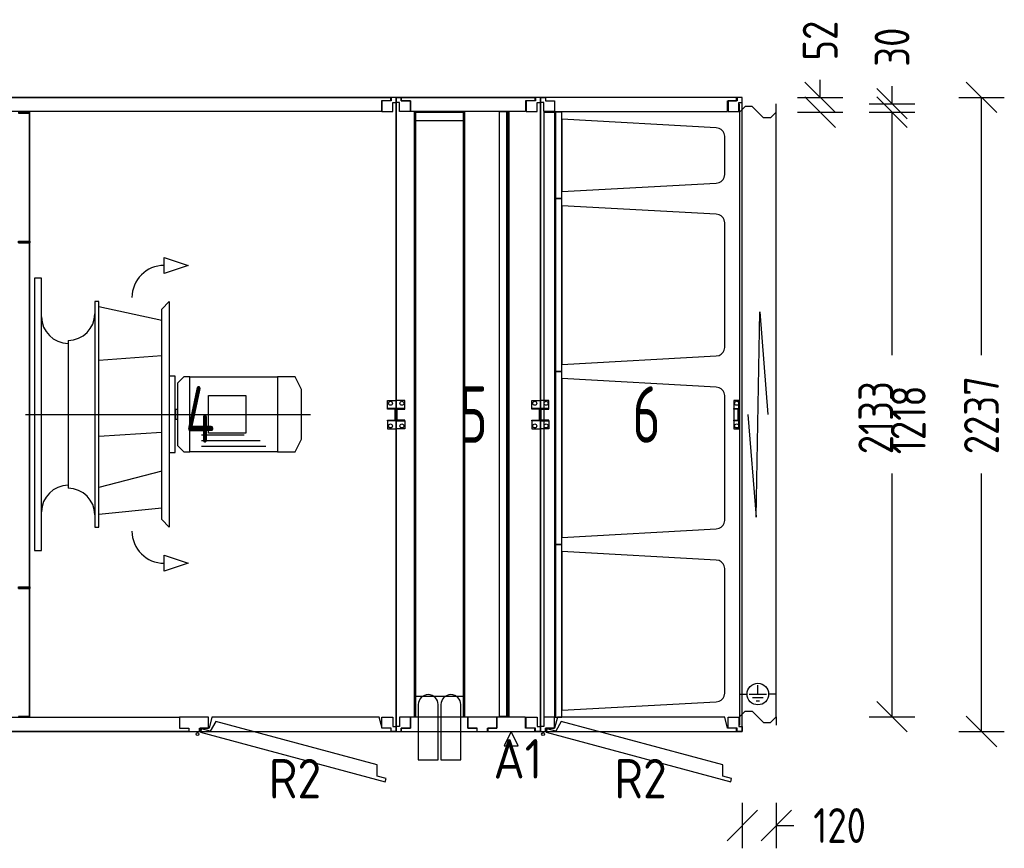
# Model space of a CAD drawing. Header units: millimetres. Extents: x -746391 to 410178, y -169697 to 100555.
# Tile 17 of 179: x 16187 to 19660, y -52502 to -49578. Entities that reach past the tile are written whole.
import ezdxf
from ezdxf.enums import TextEntityAlignment as Align

# ---------------------------------------------------------------- set-up
doc = ezdxf.new("R2010")
doc.units = ezdxf.units.MM
doc.layers.add('1', color=7, linetype='Continuous')
doc.styles.get("Standard").update_dxf_attribs({"font": 'isocpeur.ttf', "width": 0.75})

# ---------------------------------------------------------------- blocks, each defined once
blk = doc.blocks.new('NWK17B0226701181756KAMM58')
at = {"layer": '1'}
for p, q in [((9221.01, 6787.39), (7797.01, 6787.39)), ((7797.01, 6787.39), (7797.01, 4550.39)), ((9221.01, 4550.39), (9221.01, 6787.39)), ((7797.01, 4550.39), (9221.01, 4550.39))]:
    blk.add_line(p, q, dxfattribs=at)
blk = doc.blocks.new('NWK17B0226701181756EINB100')
at = {"layer": '1'}
for p, q in [((8571.01, 4600.39), (8561.01, 4562.39)), ((8584.54, 4585.18), (8565.04, 4551.06)), ((9161.03, 4600.39), (8571.01, 4600.39)), ((9154.43, 4432.48), (8584.54, 4585.18)), ((9171.03, 4562.39), (9161.03, 4600.39)), ((8561.01, 4562.39), (8529.01, 4562.39)), ((8529.01, 4562.39), (8529.01, 4550.39)), ((8529.01, 4550.39), (9203.03, 4550.39)), ((8534.13, 4559.34), (8531.03, 4547.75)), ((8565.04, 4551.06), (8534.13, 4559.34)), ((9203.03, 4562.39), (9171.03, 4562.39)), ((9203.03, 4550.39), (9203.03, 4562.39)), ((8531.03, 4547.75), (9182.06, 4373.31)), ((9154.26, 4393.18), (9154.43, 4432.48)), ((9185.17, 4384.9), (9154.26, 4393.18)), ((9182.06, 4373.31), (9185.17, 4384.9))]:
    blk.add_line(p, q, dxfattribs=at)
blk.add_circle((8520.01, 4541.39), 5, dxfattribs=at)
blk = doc.blocks.new('NWK17B0226701181756EINB101')
at = {"layer": '1'}
for p, q in [((7846.99, 4562.39), (7846.99, 4600.39)), ((7846.99, 4600.39), (8457.01, 4600.39)), ((8457.01, 4600.39), (8457.01, 4562.39)), ((7814.99, 4550.39), (7814.99, 4562.39)), ((7814.99, 4562.39), (7846.99, 4562.39)), ((8489.01, 4550.39), (7814.99, 4550.39)), ((8457.01, 4562.39), (8489.01, 4562.39)), ((8489.01, 4562.39), (8489.01, 4550.39))]:
    blk.add_line(p, q, dxfattribs=at)
blk = doc.blocks.new('NWK17B0226701181756EINB102')
at = {"layer": '1'}
for p, q in [((8558.68, 4600.39), (8457.01, 4600.39)), ((8457.01, 4600.39), (8457.01, 4562.39)), ((8558.68, 4562.39), (8558.68, 4600.39)), ((8457.01, 4562.39), (8489.01, 4562.39)), ((8489.01, 4562.39), (8489.01, 4550.39)), ((8489.01, 4550.39), (8526.68, 4550.39)), ((8526.68, 4550.39), (8526.68, 4562.39)), ((8526.68, 4562.39), (8558.68, 4562.39))]:
    blk.add_line(p, q, dxfattribs=at)
blk = doc.blocks.new('NWK17B0226701181756EINB103')
at = {"layer": '1'}
for p, q in [((7847.01, 4600.39), (7809.01, 4600.39)), ((7809.01, 4600.39), (7809.01, 4568.39)), ((7847.01, 4562.39), (7847.01, 4600.39)), ((7809.01, 4568.39), (7797.01, 4568.39)), ((7797.01, 4568.39), (7797.01, 4550.39)), ((7797.01, 4550.39), (7815.01, 4550.39)), ((7815.01, 4550.39), (7815.01, 4562.39)), ((7815.01, 4562.39), (7847.01, 4562.39))]:
    blk.add_line(p, q, dxfattribs=at)
blk = doc.blocks.new('NWK17B0226701181756EINB104')
at = {"layer": '1'}
for p, q in [((9171.01, 4562.39), (9171.01, 4600.39)), ((9171.01, 4600.39), (9209.01, 4600.39)), ((9209.01, 4600.39), (9209.01, 4568.39)), ((9203.01, 4562.39), (9171.01, 4562.39)), ((9203.01, 4550.39), (9203.01, 4562.39)), ((9221.01, 4550.39), (9203.01, 4550.39)), ((9209.01, 4568.39), (9221.01, 4568.39)), ((9221.01, 4568.39), (9221.01, 4550.39))]:
    blk.add_line(p, q, dxfattribs=at)
blk = doc.blocks.new('NWK17B0226701181756EINB105')
at = {"layer": '1'}
for p, q in [((7815.01, 6787.39), (9200.72, 6787.39)), ((7815.01, 6775.39), (7815.01, 6787.39)), ((7847.01, 6775.39), (7815.01, 6775.39)), ((7847.01, 6737.39), (7847.01, 6775.39)), ((9200.72, 6775.39), (9168.72, 6775.39)), ((9168.72, 6775.39), (9168.72, 6737.39)), ((9200.72, 6787.39), (9200.72, 6775.39)), ((9168.72, 6737.39), (7847.01, 6737.39))]:
    blk.add_line(p, q, dxfattribs=at)
blk = doc.blocks.new('NWK17B0226701181756EINB106')
at = {"layer": '1'}
for p, q in [((7797.01, 6787.39), (7815.01, 6787.39)), ((7797.01, 6769.39), (7797.01, 6787.39)), ((7815.01, 6787.39), (7815.01, 6775.39)), ((7815.01, 6775.39), (7847.01, 6775.39)), ((7847.01, 6775.39), (7847.01, 6737.39)), ((7809.01, 6769.39), (7797.01, 6769.39)), ((7809.01, 6737.39), (7809.01, 6769.39)), ((7847.01, 6737.39), (7809.01, 6737.39))]:
    blk.add_line(p, q, dxfattribs=at)
blk = doc.blocks.new('NWK17B0226701181756EINB107')
at = {"layer": '1'}
for p, q in [((9203.01, 6775.39), (9171.01, 6775.39)), ((9171.01, 6775.39), (9171.01, 6737.39)), ((9221.01, 6787.39), (9203.01, 6787.39)), ((9203.01, 6787.39), (9203.01, 6775.39)), ((9221.01, 6769.39), (9221.01, 6787.39)), ((9209.01, 6737.39), (9209.01, 6769.39)), ((9209.01, 6769.39), (9221.01, 6769.39)), ((9171.01, 6737.39), (9209.01, 6737.39))]:
    blk.add_line(p, q, dxfattribs=at)
blk = doc.blocks.new('NWK17B0226701181756EINB108')
at = {"layer": '1'}
for p, q in [((9191.01, 5690.39), (9191.01, 5718.39)), ((9191.01, 5718.39), (9221.01, 5718.39)), ((9221.01, 5718.39), (9221.01, 5690.39)), ((9191.01, 5690.39), (9221.01, 5690.39)), ((9191.01, 5687.39), (9191.01, 5690.39)), ((9221.01, 5690.39), (9191.01, 5690.39)), ((9218.01, 5687.39), (9191.01, 5687.39)), ((9218.01, 5649.39), (9218.01, 5687.39)), ((9221.01, 5690.39), (9221.01, 5646.39)), ((9191.01, 5646.39), (9191.01, 5649.39)), ((9191.01, 5649.39), (9218.01, 5649.39)), ((9221.01, 5646.39), (9191.01, 5646.39)), ((9221.01, 5646.39), (9191.01, 5646.39)), ((9191.01, 5646.39), (9191.01, 5618.39)), ((9221.01, 5618.39), (9221.01, 5646.39)), ((9191.01, 5618.39), (9221.01, 5618.39))]:
    blk.add_line(p, q, dxfattribs=at)
for centre in [(9201.01, 5708.39), (9201.01, 5628.39)]:
    blk.add_circle(centre, 7, dxfattribs=at)
blk = doc.blocks.new('NWK17B0226701181756EINB109')
at = {"layer": '1'}
for p, q in [((7827.01, 5210.39), (7797.01, 5210.39)), ((7797.01, 5210.39), (7797.01, 5182.39)), ((7827.01, 5182.39), (7827.01, 5210.39)), ((7827.01, 5182.39), (7797.01, 5182.39)), ((7797.01, 5182.39), (7797.01, 5138.39)), ((7797.01, 5182.39), (7827.01, 5182.39)), ((7800.01, 5141.39), (7800.01, 5179.39)), ((7800.01, 5179.39), (7827.01, 5179.39)), ((7827.01, 5179.39), (7827.01, 5182.39)), ((7827.01, 5141.39), (7800.01, 5141.39)), ((7827.01, 5138.39), (7827.01, 5141.39)), ((7797.01, 5138.39), (7827.01, 5138.39)), ((7797.01, 5138.39), (7827.01, 5138.39)), ((7797.01, 5110.39), (7797.01, 5138.39)), ((7827.01, 5110.39), (7797.01, 5110.39)), ((7827.01, 5138.39), (7827.01, 5110.39))]:
    blk.add_line(p, q, dxfattribs=at)
for centre in [(7817.01, 5200.39), (7817.01, 5120.39)]:
    blk.add_circle(centre, 7, dxfattribs=at)
blk = doc.blocks.new('NWK17B0226701181756EINB110')
at = {"layer": '1'}
for p, q in [((7827.01, 6226.39), (7797.01, 6226.39)), ((7797.01, 6226.39), (7797.01, 6198.39)), ((7827.01, 6198.39), (7827.01, 6226.39)), ((7827.01, 6198.39), (7797.01, 6198.39)), ((7797.01, 6198.39), (7797.01, 6154.39)), ((7797.01, 6198.39), (7827.01, 6198.39)), ((7800.01, 6157.39), (7800.01, 6195.39)), ((7800.01, 6195.39), (7827.01, 6195.39)), ((7827.01, 6195.39), (7827.01, 6198.39)), ((7797.01, 6154.39), (7827.01, 6154.39)), ((7797.01, 6154.39), (7827.01, 6154.39)), ((7797.01, 6126.39), (7797.01, 6154.39)), ((7827.01, 6157.39), (7800.01, 6157.39)), ((7827.01, 6154.39), (7827.01, 6157.39)), ((7827.01, 6154.39), (7827.01, 6126.39)), ((7827.01, 6126.39), (7797.01, 6126.39))]:
    blk.add_line(p, q, dxfattribs=at)
for centre in [(7817.01, 6216.39), (7817.01, 6136.39)]:
    blk.add_circle(centre, 7, dxfattribs=at)
blk = doc.blocks.new('NWK17B0226701181756EINB111')
at = {"layer": '1'}
for p, q in [((8402.61, 6223.19), (8487.81, 6194.79)), ((8402.61, 6166.39), (8402.61, 6223.19)), ((8487.81, 6194.79), (8402.61, 6166.39)), ((7970.01, 6149.39), (7945.01, 6149.39)), ((7945.01, 6149.39), (7945.01, 5189.39)), ((7970.01, 5189.39), (7970.01, 6149.39)), ((8158.01, 6066.99), (8158.01, 5271.79)), ((8172.21, 6066.99), (8158.01, 6066.99)), ((8172.21, 5271.79), (8172.21, 6066.99)), ((8393.81, 6000.25), (8172.21, 6049.24)), ((8393.81, 6040.79), (8420.01, 6066.99)), ((8420.01, 6066.99), (8420.01, 5271.79)), ((8393.81, 5297.99), (8393.81, 6040.79)), ((8064.01, 5930.39), (8064.01, 5408.39)), ((8393.81, 5875.29), (8172.21, 5859.67)), ((8420.01, 5804.29), (8420.01, 5534.49)), ((8440.97, 5804.29), (8420.01, 5804.29)), ((8440.97, 5534.49), (8440.97, 5804.29)), ((8472.53, 5801.39), (8450.09, 5778.95)), ((8493.65, 5801.39), (8472.53, 5801.39)), ((8493.65, 5537.39), (8493.65, 5801.39)), ((8493.65, 5537.39), (8493.65, 5801.39)), ((8493.65, 5801.39), (8802.53, 5801.39)), ((8864.57, 5801.39), (8802.53, 5801.39)), ((8802.53, 5801.39), (8802.53, 5537.39)), ((8802.53, 5801.39), (8802.53, 5537.39)), ((8887.01, 5756.51), (8864.57, 5801.39)), ((8450.09, 5778.95), (8450.09, 5559.83)), ((8558.85, 5603.39), (8558.85, 5735.39)), ((8558.85, 5735.39), (8690.85, 5735.39)), ((8690.85, 5735.39), (8690.85, 5603.39)), ((8887.01, 5582.27), (8887.01, 5756.51)), ((7913.57, 5669.39), (8918.45, 5669.39)), ((8440.97, 5685.89), (8440.97, 5652.89)), ((8450.09, 5685.89), (8440.97, 5685.89)), ((8450.09, 5652.89), (8450.09, 5685.89)), ((8440.97, 5652.89), (8450.09, 5652.89)), ((8393.81, 5605.49), (8172.21, 5591.29)), ((8534.57, 5596.79), (8685.05, 5596.79)), ((8690.85, 5603.39), (8558.85, 5603.39)), ((8450.09, 5559.83), (8472.53, 5537.39)), ((8534.57, 5576.99), (8741.81, 5576.99)), ((8864.57, 5537.39), (8887.01, 5582.27)), ((8420.01, 5534.49), (8440.97, 5534.49)), ((8472.53, 5537.39), (8493.65, 5537.39)), ((8802.53, 5537.39), (8493.65, 5537.39)), ((8534.57, 5557.19), (8761.61, 5557.19)), ((8802.53, 5537.39), (8864.57, 5537.39)), ((8393.81, 5469.17), (8172.21, 5410.95)), ((8393.81, 5338.53), (8172.21, 5315.81)), ((8420.01, 5271.79), (8393.81, 5297.99)), ((8158.01, 5271.79), (8172.21, 5271.79)), ((7945.01, 5189.39), (7970.01, 5189.39)), ((8402.61, 5172.39), (8487.81, 5143.99)), ((8402.61, 5115.59), (8402.61, 5172.39)), ((8487.81, 5143.99), (8402.61, 5115.59))]:
    blk.add_line(p, q, dxfattribs=at)
for centre, radius, start, end in [((8402.61, 6081.19), 113.6, 90, 180), ((8064.01, 6013.74), 94, 180, 270), ((8064.01, 6024.39), 94, 270, 360), ((8064.01, 5325.04), 94, 90, 180), ((8064.01, 5314.39), 94, 360, 90), ((8402.61, 5257.59), 113.6, 180, 270)]:
    blk.add_arc(centre, radius, start, end, dxfattribs=at)
blk = doc.blocks.new('NWK17B0226701181756EINB112')
at = {"layer": '1'}
for p, q in [((7929.01, 6735.39), (7889.01, 6735.39)), ((7889.01, 6735.39), (7889.01, 6732.39)), ((7889.01, 6732.39), (7926.01, 6732.39)), ((7926.01, 6732.39), (7926.01, 4603.39)), ((7929.01, 4600.39), (7929.01, 6735.39)), ((7889.01, 6280.39), (7929.01, 6280.39)), ((7889.01, 6274.39), (7889.01, 6280.39)), ((7889.01, 6277.39), (7889.01, 6280.39)), ((7889.01, 6280.39), (7926.01, 6280.39)), ((7889.01, 6277.39), (7929.01, 6277.39)), ((7889.01, 6277.39), (7889.01, 6274.39)), ((7929.01, 6274.39), (7889.01, 6274.39)), ((7889.01, 6274.39), (7926.01, 6274.39)), ((7929.01, 6280.39), (7929.01, 6274.39)), ((7889.01, 5060.39), (7929.01, 5060.39)), ((7889.01, 5054.39), (7889.01, 5060.39)), ((7889.01, 5057.39), (7889.01, 5060.39)), ((7889.01, 5060.39), (7926.01, 5060.39)), ((7889.01, 5057.39), (7929.01, 5057.39)), ((7889.01, 5057.39), (7889.01, 5054.39)), ((7929.01, 5054.39), (7889.01, 5054.39)), ((7889.01, 5054.39), (7926.01, 5054.39)), ((7929.01, 5060.39), (7929.01, 5054.39)), ((7926.01, 4603.39), (7889.01, 4603.39)), ((7889.01, 4603.39), (7889.01, 4600.39)), ((7889.01, 4600.39), (7929.01, 4600.39))]:
    blk.add_line(p, q, dxfattribs=at)
blk = doc.blocks.new('NWK17B0226701181756KZUB14')
at = {"layer": '1', "width": 0.88}
blk.add_text('R2', height=139.2, dxfattribs=at).set_placement((8956.46, 4453.59), align=Align.TOP_RIGHT)
blk = doc.blocks.new('NWK17B0226701181756KAMM61')
at = {"layer": '1', "width": 0.69}
blk.add_text('4', height=199.52, dxfattribs=at).set_placement((8477.3, 5569.13))
blk = doc.blocks.new('NWK17B0226701181756KAMM59')
at = {"layer": '1'}
for name in ['NWK17B0226701181756EINB112', 'NWK17B0226701181756EINB111', 'NWK17B0226701181756KAMM61', 'NWK17B0226701181756KZUB14']:
    blk.add_blockref(name, (0, 0), dxfattribs=at)
blk = doc.blocks.new('NWK17B0226701181756KAMM57')
at = {"layer": '1'}
for name in ['NWK17B0226701181756KAMM58', 'NWK17B0226701181756EINB106', 'NWK17B0226701181756EINB105', 'NWK17B0226701181756EINB107', 'NWK17B0226701181756KAMM59', 'NWK17B0226701181756EINB110', 'NWK17B0226701181756EINB108', 'NWK17B0226701181756EINB109', 'NWK17B0226701181756EINB103', 'NWK17B0226701181756EINB101', 'NWK17B0226701181756EINB102', 'NWK17B0226701181756EINB100', 'NWK17B0226701181756EINB104']:
    blk.add_blockref(name, (0, 0), dxfattribs=at)
blk = doc.blocks.new('NWK17B0226701181756KAMM63')
at = {"layer": '1'}
for p, q in [((9730.01, 6787.39), (9221.01, 6787.39)), ((9221.01, 6787.39), (9221.01, 4550.39)), ((9730.01, 4550.39), (9730.01, 6787.39)), ((9221.01, 4550.39), (9730.01, 4550.39))]:
    blk.add_line(p, q, dxfattribs=at)
blk = doc.blocks.new('NWK17B0226701181756EINB114')
at = {"layer": '1'}
for p, q in [((9474.35, 4600.39), (9271.01, 4600.39)), ((9271.01, 4600.39), (9271.01, 4562.39)), ((9474.35, 4562.39), (9474.35, 4600.39)), ((9271.01, 4562.39), (9239.01, 4562.39)), ((9239.01, 4562.39), (9239.01, 4550.39)), ((9239.01, 4550.39), (9506.35, 4550.39)), ((9506.35, 4562.39), (9474.35, 4562.39)), ((9506.35, 4550.39), (9506.35, 4562.39))]:
    blk.add_line(p, q, dxfattribs=at)
blk = doc.blocks.new('NWK17B0226701181756EINB115')
at = {"layer": '1'}
for p, q in [((9677.68, 4600.39), (9576.01, 4600.39)), ((9576.01, 4600.39), (9576.01, 4562.39)), ((9677.68, 4562.39), (9677.68, 4600.39)), ((9576.01, 4562.39), (9544.01, 4562.39)), ((9544.01, 4562.39), (9544.01, 4550.39)), ((9544.01, 4550.39), (9709.68, 4550.39)), ((9626.84, 4550.39), (9601.84, 4500.39)), ((9651.84, 4500.39), (9626.84, 4550.39)), ((9709.68, 4562.39), (9677.68, 4562.39)), ((9709.68, 4550.39), (9709.68, 4562.39)), ((9601.84, 4500.39), (9651.84, 4500.39))]:
    blk.add_line(p, q, dxfattribs=at)
blk = doc.blocks.new('NWK17B0226701181756EINB116')
at = {"layer": '1'}
for p, q in [((9575.68, 4600.39), (9474.01, 4600.39)), ((9474.01, 4600.39), (9474.01, 4562.39)), ((9575.68, 4562.39), (9575.68, 4600.39)), ((9474.01, 4562.39), (9506.01, 4562.39)), ((9506.01, 4562.39), (9506.01, 4550.39)), ((9506.01, 4550.39), (9543.68, 4550.39)), ((9543.68, 4550.39), (9543.68, 4562.39)), ((9543.68, 4562.39), (9575.68, 4562.39))]:
    blk.add_line(p, q, dxfattribs=at)
blk = doc.blocks.new('NWK17B0226701181756EINB117')
at = {"layer": '1'}
for p, q in [((9271.01, 4600.39), (9233.01, 4600.39)), ((9233.01, 4600.39), (9233.01, 4568.39)), ((9271.01, 4562.39), (9271.01, 4600.39)), ((9233.01, 4568.39), (9221.01, 4568.39)), ((9221.01, 4568.39), (9221.01, 4550.39)), ((9221.01, 4550.39), (9239.01, 4550.39)), ((9239.01, 4550.39), (9239.01, 4562.39)), ((9239.01, 4562.39), (9271.01, 4562.39))]:
    blk.add_line(p, q, dxfattribs=at)
blk = doc.blocks.new('NWK17B0226701181756EINB118')
at = {"layer": '1'}
for p, q in [((9680.01, 4562.39), (9680.01, 4600.39)), ((9680.01, 4600.39), (9718.01, 4600.39)), ((9718.01, 4600.39), (9718.01, 4568.39)), ((9712.01, 4562.39), (9680.01, 4562.39)), ((9712.01, 4550.39), (9712.01, 4562.39)), ((9730.01, 4550.39), (9712.01, 4550.39)), ((9718.01, 4568.39), (9730.01, 4568.39)), ((9730.01, 4568.39), (9730.01, 4550.39))]:
    blk.add_line(p, q, dxfattribs=at)
blk = doc.blocks.new('NWK17B0226701181756EINB119')
at = {"layer": '1'}
for p, q in [((9239.01, 6787.39), (9709.69, 6787.39)), ((9239.01, 6775.39), (9239.01, 6787.39)), ((9271.01, 6775.39), (9239.01, 6775.39)), ((9271.01, 6737.39), (9271.01, 6775.39)), ((9709.69, 6775.39), (9677.69, 6775.39)), ((9677.69, 6775.39), (9677.69, 6737.39)), ((9709.69, 6787.39), (9709.69, 6775.39)), ((9677.69, 6737.39), (9271.01, 6737.39))]:
    blk.add_line(p, q, dxfattribs=at)
blk = doc.blocks.new('NWK17B0226701181756EINB120')
at = {"layer": '1'}
for p, q in [((9221.01, 6787.39), (9239.01, 6787.39)), ((9221.01, 6769.39), (9221.01, 6787.39)), ((9239.01, 6787.39), (9239.01, 6775.39)), ((9239.01, 6775.39), (9271.01, 6775.39)), ((9271.01, 6775.39), (9271.01, 6737.39)), ((9233.01, 6769.39), (9221.01, 6769.39)), ((9233.01, 6737.39), (9233.01, 6769.39)), ((9271.01, 6737.39), (9233.01, 6737.39))]:
    blk.add_line(p, q, dxfattribs=at)
blk = doc.blocks.new('NWK17B0226701181756EINB121')
at = {"layer": '1'}
for p, q in [((9712.01, 6775.39), (9680.01, 6775.39)), ((9680.01, 6775.39), (9680.01, 6737.39)), ((9730.01, 6787.39), (9712.01, 6787.39)), ((9712.01, 6787.39), (9712.01, 6775.39)), ((9730.01, 6769.39), (9730.01, 6787.39)), ((9718.01, 6737.39), (9718.01, 6769.39)), ((9718.01, 6769.39), (9730.01, 6769.39)), ((9680.01, 6737.39), (9718.01, 6737.39))]:
    blk.add_line(p, q, dxfattribs=at)
blk = doc.blocks.new('NWK17B0226701181756EINB122')
at = {"layer": '1'}
for p, q in [((9700.01, 5690.39), (9700.01, 5718.39)), ((9700.01, 5718.39), (9730.01, 5718.39)), ((9730.01, 5718.39), (9730.01, 5690.39)), ((9700.01, 5690.39), (9730.01, 5690.39)), ((9700.01, 5687.39), (9700.01, 5690.39)), ((9730.01, 5690.39), (9700.01, 5690.39)), ((9727.01, 5687.39), (9700.01, 5687.39)), ((9727.01, 5649.39), (9727.01, 5687.39)), ((9730.01, 5690.39), (9730.01, 5646.39)), ((9700.01, 5646.39), (9700.01, 5649.39)), ((9700.01, 5649.39), (9727.01, 5649.39)), ((9730.01, 5646.39), (9700.01, 5646.39)), ((9730.01, 5646.39), (9700.01, 5646.39)), ((9700.01, 5646.39), (9700.01, 5618.39)), ((9730.01, 5618.39), (9730.01, 5646.39)), ((9700.01, 5618.39), (9730.01, 5618.39))]:
    blk.add_line(p, q, dxfattribs=at)
for centre in [(9710.01, 5708.39), (9710.01, 5628.39)]:
    blk.add_circle(centre, 7, dxfattribs=at)
blk = doc.blocks.new('NWK17B0226701181756EINB123')
at = {"layer": '1'}
for p, q in [((9251.01, 5718.39), (9221.01, 5718.39)), ((9221.01, 5718.39), (9221.01, 5690.39)), ((9251.01, 5690.39), (9251.01, 5718.39)), ((9251.01, 5690.39), (9221.01, 5690.39)), ((9221.01, 5690.39), (9221.01, 5646.39)), ((9221.01, 5690.39), (9251.01, 5690.39)), ((9224.01, 5649.39), (9224.01, 5687.39)), ((9224.01, 5687.39), (9251.01, 5687.39)), ((9251.01, 5687.39), (9251.01, 5690.39)), ((9221.01, 5646.39), (9251.01, 5646.39)), ((9221.01, 5646.39), (9251.01, 5646.39)), ((9221.01, 5618.39), (9221.01, 5646.39)), ((9251.01, 5649.39), (9224.01, 5649.39)), ((9251.01, 5646.39), (9251.01, 5649.39)), ((9251.01, 5646.39), (9251.01, 5618.39)), ((9251.01, 5618.39), (9221.01, 5618.39))]:
    blk.add_line(p, q, dxfattribs=at)
for centre in [(9241.01, 5708.39), (9241.01, 5628.39)]:
    blk.add_circle(centre, 7, dxfattribs=at)
blk = doc.blocks.new('NWK17B0226701181756EINB124')
at = {"layer": '1'}
for p, q in [((9459.01, 6734.39), (9289.01, 6734.39)), ((9289.01, 6734.39), (9289.01, 4675.39)), ((9289.01, 6704.39), (9289.01, 6734.39)), ((9459.01, 6704.39), (9289.01, 6704.39)), ((9459.01, 4675.39), (9459.01, 6734.39)), ((9459.01, 6704.39), (9459.01, 6734.39)), ((9289.01, 4675.39), (9459.01, 4675.39)), ((9289.01, 4675.39), (9289.01, 4600.39)), ((9299.01, 4645.39), (9299.01, 4450.39)), ((9369.01, 4450.39), (9369.01, 4645.39)), ((9379.01, 4645.39), (9379.01, 4450.39)), ((9449.01, 4450.39), (9449.01, 4645.39)), ((9299.01, 4450.39), (9369.01, 4450.39)), ((9379.01, 4450.39), (9449.01, 4450.39))]:
    blk.add_line(p, q, dxfattribs=at)
for centre in [(9334.01, 4645.39), (9414.01, 4645.39)]:
    blk.add_arc(centre, 35, 360, 180, dxfattribs=at)
blk = doc.blocks.new('NWK17B0226701181756UT61')
at = {"layer": '1'}
for p, q in [((9286.01, 4600.39), (9286.01, 6735.39)), ((9289.01, 4600.39), (9289.01, 6735.39))]:
    blk.add_line(p, q, dxfattribs=at)
blk = doc.blocks.new('NWK17B0226701181756UT62')
at = {"layer": '1'}
for p, q in [((9459.01, 4600.39), (9459.01, 6735.39)), ((9462.01, 4600.39), (9462.01, 6735.39))]:
    blk.add_line(p, q, dxfattribs=at)
blk = doc.blocks.new('NWK17B0226701181756UT63')
at = {"layer": '1'}
for p, q in [((9459.01, 6735.39), (9459.01, 4600.39)), ((9462.01, 6735.39), (9462.01, 4600.39))]:
    blk.add_line(p, q, dxfattribs=at)
blk = doc.blocks.new('NWK17B0226701181756UT64')
at = {"layer": '1'}
for p, q in [((9286.01, 6735.39), (9286.01, 4600.39)), ((9289.01, 6735.39), (9289.01, 4600.39))]:
    blk.add_line(p, q, dxfattribs=at)
blk = doc.blocks.new('NWK17B0226701181756EINB125')
at = {"layer": '1'}
for p, q in [((9585.01, 4603.39), (9585.01, 6737.39)), ((9585.01, 6737.39), (9612.01, 6737.39)), ((9612.01, 6737.39), (9612.01, 4603.39)), ((9612.01, 4603.39), (9585.01, 4603.39))]:
    blk.add_line(p, q, dxfattribs=at)
blk = doc.blocks.new('NWK17B0226701181756UT65')
at = {"layer": '1'}
for p, q in [((9611.01, 6737.39), (9611.01, 4602.39)), ((9619.01, 6737.39), (9619.01, 4602.39))]:
    blk.add_line(p, q, dxfattribs=at)
blk = doc.blocks.new('NWK17B0226701181756UT66')
at = {"layer": '1'}
for p, q in [((9611.01, 4602.39), (9611.01, 6737.39)), ((9619.01, 4602.39), (9619.01, 6737.39))]:
    blk.add_line(p, q, dxfattribs=at)
blk = doc.blocks.new('NWK17B0226701181756KZUB15')
at = {"layer": '1', "width": 0.88}
blk.add_text('A1', height=139.2, dxfattribs=at).set_placement((9650.21, 4523.59), align=Align.TOP_CENTER)
blk = doc.blocks.new('NWK17B0226701181756KAMM66')
at = {"layer": '1', "width": 0.69}
blk.add_text('5', height=199.52, dxfattribs=at).set_placement((9443.8, 5569.13))
blk = doc.blocks.new('NWK17B0226701181756KAMM64')
at = {"layer": '1'}
for name in ['NWK17B0226701181756UT61', 'NWK17B0226701181756UT64', 'NWK17B0226701181756EINB124', 'NWK17B0226701181756UT62', 'NWK17B0226701181756UT63', 'NWK17B0226701181756EINB125', 'NWK17B0226701181756UT65', 'NWK17B0226701181756UT66', 'NWK17B0226701181756KAMM66', 'NWK17B0226701181756KZUB15']:
    blk.add_blockref(name, (0, 0), dxfattribs=at)
blk = doc.blocks.new('NWK17B0226701181756KAMM62')
at = {"layer": '1'}
for name in ['NWK17B0226701181756KAMM63', 'NWK17B0226701181756EINB120', 'NWK17B0226701181756EINB119', 'NWK17B0226701181756EINB121', 'NWK17B0226701181756KAMM64', 'NWK17B0226701181756EINB123', 'NWK17B0226701181756EINB122', 'NWK17B0226701181756EINB117', 'NWK17B0226701181756EINB114', 'NWK17B0226701181756EINB116', 'NWK17B0226701181756EINB115', 'NWK17B0226701181756EINB118']:
    blk.add_blockref(name, (0, 0), dxfattribs=at)
blk = doc.blocks.new('NWK17B0226701181756KAMM68')
at = {"layer": '1'}
for p, q in [((10442, 6787.39), (9730.01, 6787.39)), ((9730.01, 6787.39), (9730.01, 4550.39)), ((10442, 4550.39), (10442, 6787.39)), ((9730.01, 4550.39), (10442, 4550.39))]:
    blk.add_line(p, q, dxfattribs=at)
blk = doc.blocks.new('NWK17B0226701181756EINB126')
at = {"layer": '1'}
for p, q in [((9790.01, 4600.39), (9780.01, 4562.39)), ((9803.54, 4585.18), (9784.04, 4551.06)), ((10380, 4600.39), (9790.01, 4600.39)), ((10373.4, 4432.48), (9803.54, 4585.18)), ((10390, 4562.39), (10380, 4600.39)), ((9780.01, 4562.39), (9748.01, 4562.39)), ((9748.01, 4562.39), (9748.01, 4550.39)), ((9748.01, 4550.39), (10422, 4550.39)), ((9753.13, 4559.34), (9750.03, 4547.75)), ((9784.04, 4551.06), (9753.13, 4559.34)), ((10422, 4562.39), (10390, 4562.39)), ((10422, 4550.39), (10422, 4562.39)), ((9750.03, 4547.75), (10401.1, 4373.31)), ((10373.3, 4393.18), (10373.4, 4432.48)), ((10404.2, 4384.9), (10373.3, 4393.18)), ((10401.1, 4373.31), (10404.2, 4384.9))]:
    blk.add_line(p, q, dxfattribs=at)
blk.add_circle((9739.01, 4541.39), 5, dxfattribs=at)
blk = doc.blocks.new('NWK17B0226701181756EINB127')
at = {"layer": '1'}
for p, q in [((9780.01, 4600.39), (9742.01, 4600.39)), ((9742.01, 4600.39), (9742.01, 4568.39)), ((9780.01, 4562.39), (9780.01, 4600.39)), ((9742.01, 4568.39), (9730.01, 4568.39)), ((9730.01, 4568.39), (9730.01, 4550.39)), ((9730.01, 4550.39), (9748.01, 4550.39)), ((9748.01, 4550.39), (9748.01, 4562.39)), ((9748.01, 4562.39), (9780.01, 4562.39))]:
    blk.add_line(p, q, dxfattribs=at)
blk = doc.blocks.new('NWK17B0226701181756EINB128')
at = {"layer": '1'}
for p, q in [((10392, 4562.39), (10392, 4600.39)), ((10392, 4600.39), (10430, 4600.39)), ((10430, 4600.39), (10430, 4568.39)), ((10424, 4562.39), (10392, 4562.39)), ((10424, 4550.39), (10424, 4562.39)), ((10442, 4550.39), (10424, 4550.39)), ((10430, 4568.39), (10442, 4568.39)), ((10442, 4568.39), (10442, 4550.39))]:
    blk.add_line(p, q, dxfattribs=at)
blk = doc.blocks.new('NWK17B0226701181756EINB129')
at = {"layer": '1'}
for p, q in [((10422, 6787.39), (9747.99, 6787.39)), ((9747.99, 6787.39), (9747.99, 6775.39)), ((9747.99, 6775.39), (9779.99, 6775.39)), ((9779.99, 6775.39), (9779.99, 6737.39)), ((10390, 6737.39), (10390, 6775.39)), ((10390, 6775.39), (10422, 6775.39)), ((10422, 6775.39), (10422, 6787.39)), ((9779.99, 6737.39), (10390, 6737.39))]:
    blk.add_line(p, q, dxfattribs=at)
blk = doc.blocks.new('NWK17B0226701181756EINB130')
at = {"layer": '1'}
for p, q in [((9730.01, 6787.39), (9748.01, 6787.39)), ((9730.01, 6769.39), (9730.01, 6787.39)), ((9748.01, 6787.39), (9748.01, 6775.39)), ((9748.01, 6775.39), (9780.01, 6775.39)), ((9780.01, 6775.39), (9780.01, 6737.39)), ((9742.01, 6769.39), (9730.01, 6769.39)), ((9742.01, 6737.39), (9742.01, 6769.39)), ((9780.01, 6737.39), (9742.01, 6737.39))]:
    blk.add_line(p, q, dxfattribs=at)
blk = doc.blocks.new('NWK17B0226701181756EINB131')
at = {"layer": '1'}
for p, q in [((10424, 6775.39), (10392, 6775.39)), ((10392, 6775.39), (10392, 6737.39)), ((10442, 6787.39), (10424, 6787.39)), ((10424, 6787.39), (10424, 6775.39)), ((10442, 6769.39), (10442, 6787.39)), ((10430, 6737.39), (10430, 6769.39)), ((10430, 6769.39), (10442, 6769.39)), ((10392, 6737.39), (10430, 6737.39))]:
    blk.add_line(p, q, dxfattribs=at)
blk = doc.blocks.new('NWK17B0226701181756EINB132')
at = {"layer": '1'}
for p, q in [((10430, 5718.39), (10412, 5718.39)), ((10412, 5718.39), (10412, 5618.39)), ((10430, 5618.39), (10430, 5718.39)), ((10412, 5690.39), (10430, 5690.39)), ((10412, 5687.39), (10412, 5690.39)), ((10427, 5687.39), (10412, 5687.39)), ((10427, 5649.39), (10427, 5687.39)), ((10430, 5690.39), (10430, 5646.39)), ((10412, 5646.39), (10412, 5649.39)), ((10412, 5649.39), (10427, 5649.39)), ((10430, 5646.39), (10412, 5646.39)), ((10412, 5618.39), (10430, 5618.39))]:
    blk.add_line(p, q, dxfattribs=at)
for centre in [(10422, 5708.39), (10422, 5628.39)]:
    blk.add_circle(centre, 7, dxfattribs=at)
blk = doc.blocks.new('NWK17B0226701181756EINB133')
at = {"layer": '1'}
for p, q in [((9760.01, 5718.39), (9730.01, 5718.39)), ((9730.01, 5718.39), (9730.01, 5690.39)), ((9760.01, 5690.39), (9760.01, 5718.39)), ((9760.01, 5690.39), (9730.01, 5690.39)), ((9730.01, 5690.39), (9730.01, 5646.39)), ((9730.01, 5690.39), (9760.01, 5690.39)), ((9733.01, 5649.39), (9733.01, 5687.39)), ((9733.01, 5687.39), (9760.01, 5687.39)), ((9760.01, 5687.39), (9760.01, 5690.39)), ((9730.01, 5646.39), (9760.01, 5646.39)), ((9730.01, 5646.39), (9760.01, 5646.39)), ((9730.01, 5618.39), (9730.01, 5646.39)), ((9760.01, 5649.39), (9733.01, 5649.39)), ((9760.01, 5646.39), (9760.01, 5649.39)), ((9760.01, 5646.39), (9760.01, 5618.39)), ((9760.01, 5618.39), (9730.01, 5618.39))]:
    blk.add_line(p, q, dxfattribs=at)
for centre in [(9750.01, 5708.39), (9750.01, 5628.39)]:
    blk.add_circle(centre, 7, dxfattribs=at)
blk = doc.blocks.new('NWK17B0226701181756UT67')
at = {"layer": '1'}
for p, q in [((9805.01, 5820.39), (9780.01, 5820.39)), ((9780.01, 5820.39), (9780.01, 5210.39)), ((9805.01, 5210.39), (9805.01, 5820.39)), ((10350, 5765.39), (9805.01, 5795.39)), ((9805.01, 5795.39), (9805.01, 5235.39)), ((10360, 5763.41), (10350, 5765.39)), ((10367.1, 5759.39), (10360, 5763.41)), ((10374, 5752.49), (10367.1, 5759.39)), ((10378, 5745.41), (10374, 5752.49)), ((10380, 5735.39), (10378, 5745.41)), ((10380, 5295.39), (10380, 5735.39)), ((10374, 5278.29), (10378, 5285.37)), ((10378, 5285.37), (10380, 5295.39)), ((9805.01, 5235.39), (10350, 5265.39)), ((10350, 5265.39), (10360, 5267.37)), ((10360, 5267.37), (10367.1, 5271.39)), ((10367.1, 5271.39), (10374, 5278.29)), ((9780.01, 5210.39), (9805.01, 5210.39))]:
    blk.add_line(p, q, dxfattribs=at)
blk = doc.blocks.new('NWK17B0226701181756UT68')
at = {"layer": '1'}
for p, q in [((9805.01, 6430.39), (9780.01, 6430.39)), ((9780.01, 6430.39), (9780.01, 5820.39)), ((9805.01, 5820.39), (9805.01, 6430.39)), ((10350, 6375.39), (9805.01, 6405.39)), ((9805.01, 6405.39), (9805.01, 5845.39)), ((10360, 6373.41), (10350, 6375.39)), ((10367.1, 6369.39), (10360, 6373.41)), ((10374, 6362.49), (10367.1, 6369.39)), ((10378, 6355.41), (10374, 6362.49)), ((10380, 6345.39), (10378, 6355.41)), ((10380, 5905.39), (10380, 6345.39)), ((10378, 5895.37), (10380, 5905.39)), ((9805.01, 5845.39), (10350, 5875.39)), ((10350, 5875.39), (10360, 5877.37)), ((10360, 5877.37), (10367.1, 5881.39)), ((10367.1, 5881.39), (10374, 5888.29)), ((10374, 5888.29), (10378, 5895.37)), ((9780.01, 5820.39), (9805.01, 5820.39))]:
    blk.add_line(p, q, dxfattribs=at)
blk = doc.blocks.new('NWK17B0226701181756UT69')
at = {"layer": '1'}
for p, q in [((9805.01, 5210.39), (9780.01, 5210.39)), ((9780.01, 5210.39), (9780.01, 4600.39)), ((9805.01, 4600.39), (9805.01, 5210.39)), ((10350, 5155.39), (9805.01, 5185.39)), ((9805.01, 5185.39), (9805.01, 4625.39)), ((10360, 5153.41), (10350, 5155.39)), ((10367.1, 5149.39), (10360, 5153.41)), ((10374, 5142.49), (10367.1, 5149.39)), ((10378, 5135.41), (10374, 5142.49)), ((10380, 5125.39), (10378, 5135.41)), ((10380, 4685.39), (10380, 5125.39)), ((9805.01, 4625.39), (10350, 4655.39)), ((10350, 4655.39), (10360, 4657.37)), ((10360, 4657.37), (10367.1, 4661.39)), ((10367.1, 4661.39), (10374, 4668.29)), ((10374, 4668.29), (10378, 4675.37)), ((10378, 4675.37), (10380, 4685.39)), ((9780.01, 4600.39), (9805.01, 4600.39))]:
    blk.add_line(p, q, dxfattribs=at)
blk = doc.blocks.new('NWK17B0226701181756UT70')
at = {"layer": '1'}
for p, q in [((9805.01, 5210.39), (9780.01, 5210.39)), ((9780.01, 5210.39), (9780.01, 4600.39)), ((9805.01, 4600.39), (9805.01, 5210.39)), ((10350, 5155.39), (9805.01, 5185.39)), ((9805.01, 5185.39), (9805.01, 4625.39)), ((10360, 5153.41), (10350, 5155.39)), ((10367.1, 5149.39), (10360, 5153.41)), ((10374, 5142.49), (10367.1, 5149.39)), ((10378, 5135.41), (10374, 5142.49)), ((10380, 5125.39), (10378, 5135.41)), ((10380, 4685.39), (10380, 5125.39)), ((9805.01, 4625.39), (10350, 4655.39)), ((10350, 4655.39), (10360, 4657.37)), ((10360, 4657.37), (10367.1, 4661.39)), ((10367.1, 4661.39), (10374, 4668.29)), ((10374, 4668.29), (10378, 4675.37)), ((10378, 4675.37), (10380, 4685.39)), ((9780.01, 4600.39), (9805.01, 4600.39))]:
    blk.add_line(p, q, dxfattribs=at)
blk = doc.blocks.new('NWK17B0226701181756UT71')
at = {"layer": '1'}
for p, q in [((9805.01, 6430.39), (9780.01, 6430.39)), ((9780.01, 6430.39), (9780.01, 5820.39)), ((9805.01, 5820.39), (9805.01, 6430.39)), ((10350, 6375.39), (9805.01, 6405.39)), ((9805.01, 6405.39), (9805.01, 5845.39)), ((10360, 6373.41), (10350, 6375.39)), ((10367.1, 6369.39), (10360, 6373.41)), ((10374, 6362.49), (10367.1, 6369.39)), ((10378, 6355.41), (10374, 6362.49)), ((10380, 6345.39), (10378, 6355.41)), ((10380, 5905.39), (10380, 6345.39)), ((10378, 5895.37), (10380, 5905.39)), ((9805.01, 5845.39), (10350, 5875.39)), ((10350, 5875.39), (10360, 5877.37)), ((10360, 5877.37), (10367.1, 5881.39)), ((10367.1, 5881.39), (10374, 5888.29)), ((10374, 5888.29), (10378, 5895.37)), ((9780.01, 5820.39), (9805.01, 5820.39))]:
    blk.add_line(p, q, dxfattribs=at)
blk = doc.blocks.new('NWK17B0226701181756UT72')
at = {"layer": '1'}
for p, q in [((9805.01, 5820.39), (9780.01, 5820.39)), ((9780.01, 5820.39), (9780.01, 5210.39)), ((9805.01, 5210.39), (9805.01, 5820.39)), ((10350, 5765.39), (9805.01, 5795.39)), ((9805.01, 5795.39), (9805.01, 5235.39)), ((10360, 5763.41), (10350, 5765.39)), ((10367.1, 5759.39), (10360, 5763.41)), ((10374, 5752.49), (10367.1, 5759.39)), ((10378, 5745.41), (10374, 5752.49)), ((10380, 5735.39), (10378, 5745.41)), ((10380, 5295.39), (10380, 5735.39)), ((10374, 5278.29), (10378, 5285.37)), ((10378, 5285.37), (10380, 5295.39)), ((9805.01, 5235.39), (10350, 5265.39)), ((10350, 5265.39), (10360, 5267.37)), ((10360, 5267.37), (10367.1, 5271.39)), ((10367.1, 5271.39), (10374, 5278.29)), ((9780.01, 5210.39), (9805.01, 5210.39))]:
    blk.add_line(p, q, dxfattribs=at)
blk = doc.blocks.new('NWK17B0226701181756UT73')
at = {"layer": '1'}
for p, q in [((9805.01, 6735.39), (9780.01, 6735.39)), ((9780.01, 6735.39), (9780.01, 6430.39)), ((9805.01, 6430.39), (9805.01, 6735.39)), ((10350, 6680.39), (9805.01, 6710.39)), ((9805.01, 6710.39), (9805.01, 6455.39)), ((10360, 6678.41), (10350, 6680.39)), ((10367.1, 6674.39), (10360, 6678.41)), ((10374, 6667.49), (10367.1, 6674.39)), ((10378, 6660.41), (10374, 6667.49)), ((10380, 6650.39), (10378, 6660.41)), ((10380, 6515.39), (10380, 6650.39)), ((10367.1, 6491.39), (10374, 6498.29)), ((10374, 6498.29), (10378, 6505.37)), ((10378, 6505.37), (10380, 6515.39)), ((9805.01, 6455.39), (10350, 6485.39)), ((10350, 6485.39), (10360, 6487.37)), ((10360, 6487.37), (10367.1, 6491.39)), ((9780.01, 6430.39), (9805.01, 6430.39))]:
    blk.add_line(p, q, dxfattribs=at)
blk = doc.blocks.new('NWK17B0226701181756UT74')
at = {"layer": '1'}
for p, q in [((9805.01, 6735.39), (9780.01, 6735.39)), ((9780.01, 6735.39), (9780.01, 6430.39)), ((9805.01, 6430.39), (9805.01, 6735.39)), ((10350, 6680.39), (9805.01, 6710.39)), ((9805.01, 6710.39), (9805.01, 6455.39)), ((10360, 6678.41), (10350, 6680.39)), ((10367.1, 6674.39), (10360, 6678.41)), ((10374, 6667.49), (10367.1, 6674.39)), ((10378, 6660.41), (10374, 6667.49)), ((10380, 6650.39), (10378, 6660.41)), ((10380, 6515.39), (10380, 6650.39)), ((10367.1, 6491.39), (10374, 6498.29)), ((10374, 6498.29), (10378, 6505.37)), ((10378, 6505.37), (10380, 6515.39)), ((9805.01, 6455.39), (10350, 6485.39)), ((10350, 6485.39), (10360, 6487.37)), ((10360, 6487.37), (10367.1, 6491.39)), ((9780.01, 6430.39), (9805.01, 6430.39))]:
    blk.add_line(p, q, dxfattribs=at)
blk = doc.blocks.new('NWK17B0226701181756EINB134')
at = {"layer": '1'}
for p, q in [((9743.01, 4600.39), (9743.01, 6735.39)), ((9743.01, 6735.39), (9783.01, 6735.39)), ((9783.01, 6735.39), (9783.01, 4600.39)), ((9783.01, 4600.39), (9743.01, 4600.39))]:
    blk.add_line(p, q, dxfattribs=at)
blk = doc.blocks.new('NWK17B0226701181756ANB13')
at = {"layer": '1'}
for p, q in [((10432, 6735.39), (10432, 6765.39)), ((10452, 6755.39), (10432, 6735.39)), ((10477, 6755.39), (10452, 6755.39)), ((10497, 6735.39), (10477, 6755.39)), ((10562, 6735.39), (10562, 6765.39)), ((10432, 6735.39), (10432, 4602.39)), ((10517, 6715.39), (10497, 6735.39)), ((10542, 6715.39), (10517, 6715.39)), ((10562, 6735.39), (10542, 6715.39)), ((10562, 4602.39), (10562, 6735.39)), ((10490.5, 5306.28), (10503.5, 6031.5)), ((10503.5, 6031.5), (10532, 5668.89)), ((10462, 5668.89), (10490.5, 5306.28)), ((10432, 4602.39), (10452, 4622.39)), ((10452, 4622.39), (10477, 4622.39)), ((10477, 4622.39), (10497, 4602.39)), ((10432, 4602.39), (10432, 4572.39)), ((10497, 4602.39), (10517, 4582.39)), ((10542, 4582.39), (10562, 4602.39)), ((10562, 4602.39), (10562, 4572.39)), ((10517, 4582.39), (10542, 4582.39))]:
    blk.add_line(p, q, dxfattribs=at)
blk = doc.blocks.new('NWK17B0226701181756UT75')
at = {"layer": '1'}
for p, q in [((10497, 4682.39), (10497, 4713.39)), ((10432, 4682.39), (10459, 4682.39)), ((10466, 4682.39), (10528, 4682.39)), ((10478, 4670.39), (10516, 4670.39)), ((10491, 4658.39), (10503, 4658.39)), ((10562, 4682.39), (10535, 4682.39))]:
    blk.add_line(p, q, dxfattribs=at)
blk.add_circle((10497, 4682.39), 38, dxfattribs=at)
blk = doc.blocks.new('NWK17B0226701181756KZUB16')
at = {"layer": '1', "width": 0.88}
blk.add_text('R2', height=139.2, dxfattribs=at).set_placement((10175.5, 4453.59), align=Align.TOP_RIGHT)
blk = doc.blocks.new('NWK17B0226701181756KAMM71')
at = {"layer": '1', "width": 0.69}
blk.add_text('6', height=199.52, dxfattribs=at).set_placement((10054.3, 5569.13))
blk = doc.blocks.new('NWK17B0226701181756KAMM69')
at = {"layer": '1'}
for name in ['NWK17B0226701181756ANB13', 'NWK17B0226701181756EINB134', 'NWK17B0226701181756UT73', 'NWK17B0226701181756UT74', 'NWK17B0226701181756UT68', 'NWK17B0226701181756UT71', 'NWK17B0226701181756UT67', 'NWK17B0226701181756UT72', 'NWK17B0226701181756KAMM71', 'NWK17B0226701181756UT69', 'NWK17B0226701181756UT70', 'NWK17B0226701181756UT75', 'NWK17B0226701181756KZUB16']:
    blk.add_blockref(name, (0, 0), dxfattribs=at)
blk = doc.blocks.new('NWK17B0226701181756KAMM67')
at = {"layer": '1'}
for name in ['NWK17B0226701181756KAMM68', 'NWK17B0226701181756EINB130', 'NWK17B0226701181756EINB129', 'NWK17B0226701181756EINB131', 'NWK17B0226701181756KAMM69', 'NWK17B0226701181756EINB133', 'NWK17B0226701181756EINB132', 'NWK17B0226701181756EINB127', 'NWK17B0226701181756EINB126', 'NWK17B0226701181756EINB128']:
    blk.add_blockref(name, (0, 0), dxfattribs=at)
blk = doc.blocks.new('NWK17B0226701181756MASS20')
at = {"layer": '1'}
for p, q in [((11232.2, 6841.01), (11339.5, 6733.77)), ((11205.4, 6787.39), (11366.3, 6787.39)), ((11285.9, 5877.69), (11285.9, 6787.39)), ((11285.9, 4550.39), (11285.9, 5460.08)), ((11232.2, 4604.01), (11339.5, 4496.77)), ((11205.4, 4550.39), (11366.3, 4550.39))]:
    blk.add_line(p, q, dxfattribs=at)
at = {"layer": '1', "width": 0.81}
blk.add_text('2237', height=122.96, rotation=90, dxfattribs=at).set_placement((11347.3, 5528.53))
blk = doc.blocks.new('NWK17B0226701181756MKETT12')
at = {"layer": '1'}
blk.add_blockref('NWK17B0226701181756MASS20', (0, 0), dxfattribs=at)
blk = doc.blocks.new('NWK17B0226701181756MGRP07')
at = {"layer": '1'}
blk.add_blockref('NWK17B0226701181756MKETT12', (0, 0), dxfattribs=at)
blk = doc.blocks.new('NWK17B0226701181756MASS22')
at = {"layer": '1'}
for p, q in [((10716.7, 6787.39), (10716.7, 6849.26)), ((10663.1, 6841.01), (10770.3, 6733.77)), ((10636.3, 6787.39), (10797.1, 6787.39)), ((10663.1, 6789.01), (10770.3, 6681.77)), ((10636.3, 6735.39), (10797.1, 6735.39))]:
    blk.add_line(p, q, dxfattribs=at)
at = {"layer": '1', "width": 0.81}
blk.add_text('52', height=122.96, rotation=90, dxfattribs=at).set_placement((10778.2, 6917.7))
blk = doc.blocks.new('NWK17B0226701181756MKETT14')
at = {"layer": '1'}
blk.add_blockref('NWK17B0226701181756MASS22', (0, 0), dxfattribs=at)
blk = doc.blocks.new('NWK17B0226701181756MASS23')
at = {"layer": '1'}
for p, q in [((10916.7, 6789.01), (11024, 6681.77)), ((10889.9, 6735.39), (11050.8, 6735.39)), ((10970.3, 5877.69), (10970.3, 6735.39)), ((10970.3, 4602.39), (10970.3, 5460.08)), ((10916.7, 4656.01), (11024, 4548.77)), ((10889.9, 4602.39), (11050.8, 4602.39))]:
    blk.add_line(p, q, dxfattribs=at)
at = {"layer": '1', "width": 0.81}
for s, p in [('2133', (10974.6, 5528.53)), ('1218', (11089, 5528.53))]:
    blk.add_text(s, height=122.96, rotation=90, dxfattribs=at).set_placement(p)
blk = doc.blocks.new('NWK17B0226701181756MASS24')
at = {"layer": '1'}
for p, q in [((10916.7, 6819.01), (11024, 6711.77)), ((10970.3, 6765.39), (10970.3, 6827.26)), ((10916.7, 6789.01), (11024, 6681.77)), ((10889.9, 6765.39), (11050.8, 6765.39)), ((10889.9, 6735.39), (11050.8, 6735.39))]:
    blk.add_line(p, q, dxfattribs=at)
at = {"layer": '1', "width": 0.81}
blk.add_text('30', height=122.96, rotation=90, dxfattribs=at).set_placement((11031.8, 6895.7))
blk = doc.blocks.new('NWK17B0226701181756MKETT15')
at = {"layer": '1'}
for name in ['NWK17B0226701181756MASS24', 'NWK17B0226701181756MASS23']:
    blk.add_blockref(name, (0, 0), dxfattribs=at)
blk = doc.blocks.new('NWK17B0226701181756MGRP09')
at = {"layer": '1'}
for name in ['NWK17B0226701181756MKETT14', 'NWK17B0226701181756MKETT15']:
    blk.add_blockref(name, (0, 0), dxfattribs=at)
blk = doc.blocks.new('NWK17B0226701181756MASS25')
at = {"layer": '1'}
for p, q in [((10442, 4299.07), (10442, 4138.21)), ((10562, 4299.07), (10562, 4138.21)), ((10388.4, 4165.02), (10495.6, 4272.26)), ((10508.4, 4165.02), (10615.6, 4272.26)), ((10562, 4218.64), (10623.9, 4218.64))]:
    blk.add_line(p, q, dxfattribs=at)
at = {"layer": '1', "width": 0.81}
blk.add_text('120', height=122.96, dxfattribs=at).set_placement((10692.3, 4157.16))
blk = doc.blocks.new('NWK17B0226701181756MKETT16')
at = {"layer": '1'}
blk.add_blockref('NWK17B0226701181756MASS25', (0, 0), dxfattribs=at)
blk = doc.blocks.new('NWK17B0226701181756MGRP10')
at = {"layer": '1'}
blk.add_blockref('NWK17B0226701181756MKETT16', (0, 0), dxfattribs=at)
blk = doc.blocks.new('NWK17B0226701181756ANS02')
at = {"layer": '1'}
for name in ['NWK17B0226701181756MGRP09', 'NWK17B0226701181756MGRP07', 'NWK17B0226701181756KAMM57', 'NWK17B0226701181756KAMM62', 'NWK17B0226701181756KAMM67', 'NWK17B0226701181756MGRP10']:
    blk.add_blockref(name, (0, 0), dxfattribs=at)

msp = doc.modelspace()

# ---------------------------------------------------------------- block references
at = {"layer": '1'}
msp.add_blockref('NWK17B0226701181756ANS02', (8293.9, -56640.1), dxfattribs=at)

doc.saveas('drawing.dxf')
